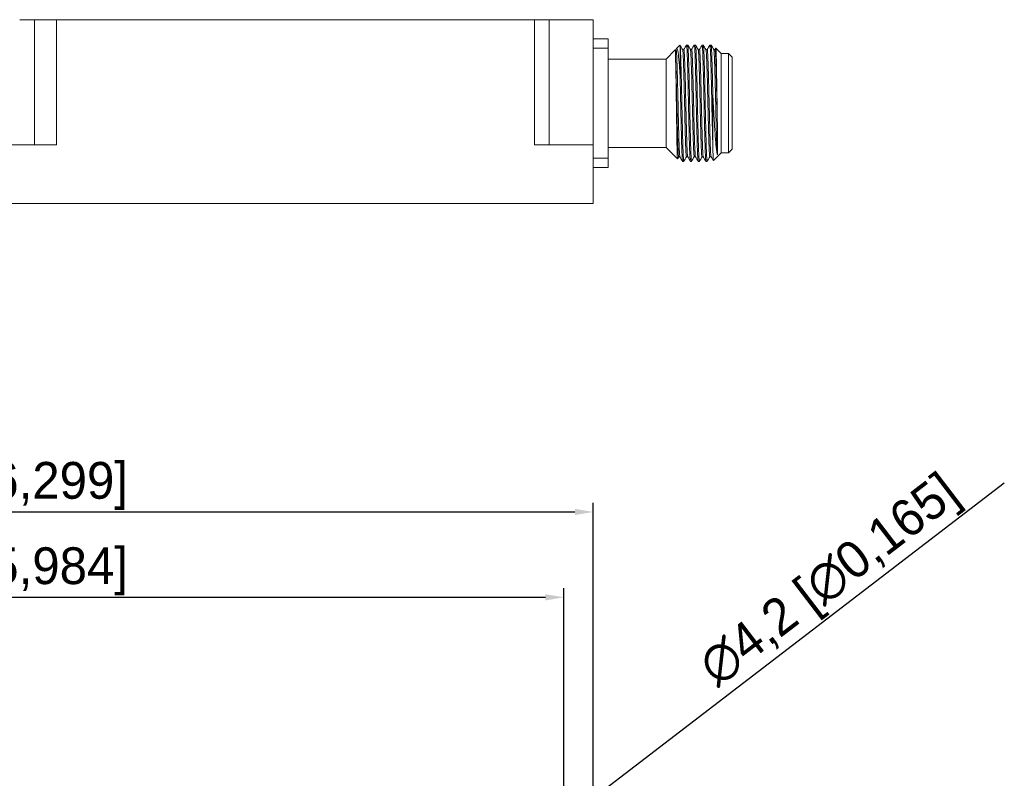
# Model space of a CAD drawing. Header units: millimetres. Extents: x 12 to 566, y 52 to 356.
# Tile 8 of 10: x 199 to 333, y 253 to 356. Entities that reach past the tile are written whole.
import ezdxf

# ---------------------------------------------------------------- set-up
doc = ezdxf.new("R2010")
doc.units = ezdxf.units.MM
doc.header["$PDSIZE"] = -1
doc.dimstyles.new('ISO-25', dxfattribs={"dimtxt": 2.5, "dimasz": 2.5, "dimexe": 1.25, "dimexo": 0.625, "dimtad": 1, "dimtxsty": 'Standard', "dimcen": 2.5, "dimadec": 0, "dimazin": 0, "dimtfac": 1, "dimtmove": 0, "dimatfit": 3, "dimfxl": 1, "dimarcsym": 0})

# ---------------------------------------------------------------- blocks, each defined once
blk = doc.blocks.new('*D5')
at = {"color": 0, "lineweight": -2, "transparency": 16777216}
for p, q in [((116.69, 251.66), (116.69, 290.23)), ((276.69, 251.66), (276.69, 290.23)), ((119.19, 288.98), (274.19, 288.98))]:
    blk.add_line(p, q, dxfattribs=at)
at = {"color": 0, "transparency": 16777216}
for points in [[(119.19, 289.4), (119.19, 288.56), (116.69, 288.98)], [(274.19, 289.4), (274.19, 288.56), (276.69, 288.98)]]:
    blk.add_solid(points, dxfattribs=at)
at = {"layer": 'Defpoints', "color": 0, "transparency": 16777216}
for p in [(276.69, 288.98), (116.69, 251.04), (276.69, 251.04)]:
    blk.add_point(p, dxfattribs=at)
at = {"color": 0, "transparency": 16777216, "insert": (196.69, 292.52), "char_height": 2.5, "attachment_point": 5}
blk.add_mtext('{\\H2x;160 [6,299]}', dxfattribs=at)
blk = doc.blocks.new('*D6')
at = {"color": 0, "lineweight": -2, "transparency": 16777216}
for p, q in [((120.69, 247.66), (120.69, 278.63)), ((272.69, 247.66), (272.69, 278.63)), ((123.19, 277.38), (270.19, 277.38))]:
    blk.add_line(p, q, dxfattribs=at)
at = {"color": 0, "transparency": 16777216}
for points in [[(123.19, 277.8), (123.19, 276.96), (120.69, 277.38)], [(270.19, 277.8), (270.19, 276.96), (272.69, 277.38)]]:
    blk.add_solid(points, dxfattribs=at)
at = {"layer": 'Defpoints', "color": 0, "transparency": 16777216}
for p in [(272.69, 277.38), (120.69, 247.04), (272.69, 247.04)]:
    blk.add_point(p, dxfattribs=at)
at = {"color": 0, "transparency": 16777216, "insert": (196.69, 280.92), "char_height": 2.5, "attachment_point": 5}
blk.add_mtext('{\\H2x;152 [5,984]}', dxfattribs=at)
blk = doc.blocks.new('*D8')
at = {"color": 0, "lineweight": -2, "transparency": 16777216}
for p, q in [((332.58, 292.88), (276.35, 249.83)), ((271.03, 245.76), (274.36, 248.31)), ((269.04, 244.24), (267.06, 242.72))]:
    blk.add_line(p, q, dxfattribs=at)
at = {"color": 0, "transparency": 16777216}
for points in [[(276.09, 250.16), (276.6, 249.5), (274.36, 248.31)], [(268.79, 244.57), (269.29, 243.91), (271.03, 245.76)]]:
    blk.add_solid(points, dxfattribs=at)
at = {"layer": 'Defpoints', "color": 0, "transparency": 16777216}
for p in [(274.36, 248.31), (271.03, 245.76)]:
    blk.add_point(p, dxfattribs=at)
at = {"color": 0, "transparency": 16777216, "insert": (309.09, 279.36), "char_height": 2.5, "attachment_point": 5, "rotation": 37.4376}
blk.add_mtext('{\\H2x;∅4,2 [∅0,165]}', dxfattribs=at)

msp = doc.modelspace()

# ---------------------------------------------------------------- linework, layer by layer
at = {"color": 7, "linetype": 'Continuous', "lineweight": 15}
for p, q in [((198.694, 355.882), (200.694, 355.882)), ((200.694, 355.882), (200.694, 338.882)), ((200.694, 355.882), (203.694, 355.882)), ((203.694, 338.882), (203.694, 355.882)), ((203.694, 355.882), (268.694, 355.882)), ((268.694, 355.882), (268.694, 338.882)), ((268.694, 355.882), (270.694, 355.882)), ((270.694, 338.882), (270.694, 355.882)), ((270.694, 355.882), (276.694, 355.882)), ((276.694, 338.882), (276.694, 355.882)), ((278.694, 353.282), (276.694, 353.282)), ((278.694, 351.994), (278.694, 353.282)), ((288.468, 352.405), (287.983, 351.921)), ((288.494, 352.359), (288.483, 352.384)), ((288.494, 348.283), (288.494, 352.359)), ((289.529, 352.432), (289.371, 352.432)), ((290.588, 352.432), (290.429, 352.432)), ((291.646, 352.432), (291.488, 352.432)), ((292.704, 352.432), (292.546, 352.432)), ((276.694, 351.994), (278.694, 351.994)), ((278.694, 351.994), (278.694, 337.069)), ((287.844, 351.782), (286.594, 350.532)), ((293.346, 352.011), (293.233, 351.824)), ((294.094, 351.282), (293.372, 352.004)), ((295.094, 351.282), (294.094, 351.282)), ((294.094, 337.782), (294.094, 351.282)), ((295.594, 350.782), (295.094, 351.282)), ((295.094, 337.782), (295.094, 351.282)), ((286.594, 350.532), (278.694, 350.532)), ((286.594, 338.532), (286.594, 350.532)), ((295.594, 338.282), (295.594, 350.782)), ((292.944, 345.7), (292.944, 338.911)), ((189.694, 338.882), (203.694, 338.882)), ((268.694, 338.882), (276.694, 338.882)), ((276.694, 338.882), (276.694, 330.882)), ((278.694, 338.532), (286.594, 338.532)), ((286.594, 338.532), (288.132, 336.993)), ((293.04, 336.728), (294.094, 337.782)), ((294.094, 337.782), (295.094, 337.782)), ((295.094, 337.782), (295.594, 338.282)), ((278.694, 337.069), (276.694, 337.069)), ((278.694, 335.782), (278.694, 337.069)), ((288.157, 336.981), (288.313, 337.238)), ((288.842, 336.632), (289, 336.632)), ((289.9, 336.632), (290.059, 336.632)), ((290.959, 336.632), (291.117, 336.632)), ((292.017, 336.632), (292.175, 336.632)), ((276.694, 335.782), (278.694, 335.782)), ((276.694, 330.882), (116.694, 330.882))]:
    msp.add_line(p, q, dxfattribs=at)
for points, knots in [([(288.842, 351.825), (288.781, 351.926), (288.658, 352.128), (288.536, 352.33), (288.475, 352.431)], [0, 0, 0, 0, 0.4999916, 1, 1, 1, 1]), ([(288.494, 352.359), (288.504, 352.27), (288.524, 352.098), (288.553, 351.551), (288.581, 350.837), (288.61, 349.933), (288.638, 348.885), (288.666, 347.702), (288.699, 346.255), (288.732, 344.689), (288.765, 343.14), (288.794, 341.818), (288.823, 340.609), (288.851, 339.501), (288.88, 338.546), (288.908, 337.753), (288.936, 337.154), (288.965, 336.779), (288.986, 336.614), (288.998, 336.646), (289, 336.652)], [0, 0, 0, 0, 0.06023525, 0.11557739, 0.17252463, 0.22786673, 0.28481383, 0.34015616, 0.39710314, 0.47732171, 0.53755748, 0.59289944, 0.64984638, 0.70518848, 0.7621357, 0.81747755, 0.87442461, 0.92976673, 0.98671375, 1, 1, 1, 1]), ([(289.368, 352.431), (289.307, 352.331), (289.184, 352.129), (289.062, 351.927), (289.001, 351.826)], [0, 0, 0, 0, 0.5000209, 1, 1, 1, 1]), ([(289.371, 352.412), (289.378, 352.408), (289.395, 352.398), (289.421, 352.12), (289.449, 351.626), (289.478, 350.93), (289.506, 350.046), (289.535, 349.014), (289.563, 347.844), (289.597, 346.359), (289.631, 344.74), (289.665, 343.14), (289.694, 341.818), (289.723, 340.609), (289.751, 339.501), (289.78, 338.545), (289.808, 337.753), (289.836, 337.153), (289.865, 336.783), (289.884, 336.618), (289.894, 336.64), (289.895, 336.641)], [0, 0, 0, 0, 0.04064322, 0.09567753, 0.14916075, 0.20419497, 0.25767809, 0.31271246, 0.36619572, 0.42122998, 0.5050165, 0.56322934, 0.61671241, 0.67174656, 0.72522978, 0.78026398, 0.83374762, 0.88878175, 0.94226505, 0.99729923, 1, 1, 1, 1]), ([(289.9, 351.824), (289.839, 351.925), (289.717, 352.127), (289.594, 352.329), (289.533, 352.43)], [0, 0, 0, 0, 0.499992, 1, 1, 1, 1]), ([(289.536, 352.399), (289.541, 352.395), (289.555, 352.383), (289.579, 352.118), (289.608, 351.627), (289.636, 350.929), (289.665, 350.046), (289.693, 349.014), (289.721, 347.844), (289.755, 346.359), (289.79, 344.74), (289.824, 343.14), (289.853, 341.818), (289.881, 340.609), (289.91, 339.501), (289.938, 338.546), (289.966, 337.753), (289.995, 337.154), (290.023, 336.779), (290.044, 336.614), (290.056, 336.646), (290.059, 336.652)], [0, 0, 0, 0, 0.0289936, 0.0841139, 0.1376805, 0.1928002, 0.246367, 0.3014871, 0.3550535, 0.4101736, 0.49409, 0.5523933, 0.6059598, 0.6610798, 0.7146464, 0.7697667, 0.8233331, 0.8784532, 0.9320199, 0.98714, 1, 1, 1, 1]), ([(290.426, 352.431), (290.365, 352.331), (290.243, 352.129), (290.12, 351.927), (290.059, 351.826)], [0, 0, 0, 0, 0.5000253, 1, 1, 1, 1]), ([(290.429, 352.412), (290.437, 352.408), (290.453, 352.398), (290.479, 352.12), (290.508, 351.626), (290.536, 350.93), (290.565, 350.046), (290.593, 349.014), (290.621, 347.844), (290.655, 346.359), (290.69, 344.74), (290.724, 343.14), (290.753, 341.818), (290.781, 340.609), (290.81, 339.501), (290.838, 338.545), (290.866, 337.753), (290.895, 337.153), (290.923, 336.783), (290.943, 336.618), (290.953, 336.64), (290.953, 336.641)], [0, 0, 0, 0, 0.0406542, 0.0957025, 0.1491994, 0.2042478, 0.2577443, 0.3127924, 0.3662893, 0.4213375, 0.5051451, 0.5633728, 0.6168695, 0.6719176, 0.7254142, 0.7804627, 0.8339593, 0.8890076, 0.9425045, 0.9975527, 1, 1, 1, 1]), ([(290.959, 351.825), (290.897, 351.926), (290.775, 352.128), (290.653, 352.33), (290.591, 352.431)], [0, 0, 0, 0, 0.49998686, 1, 1, 1, 1]), ([(290.594, 352.4), (290.599, 352.396), (290.613, 352.383), (290.638, 352.118), (290.666, 351.627), (290.694, 350.929), (290.723, 350.046), (290.751, 349.014), (290.78, 347.844), (290.813, 346.359), (290.848, 344.741), (290.882, 343.14), (290.911, 341.818), (290.939, 340.609), (290.968, 339.501), (290.996, 338.546), (291.025, 337.753), (291.053, 337.154), (291.082, 336.779), (291.103, 336.614), (291.115, 336.646), (291.117, 336.652)], [0, 0, 0, 0, 0.0294113, 0.0845074, 0.1380507, 0.1931468, 0.2466904, 0.3017865, 0.35533, 0.4104264, 0.4943092, 0.5525872, 0.6061305, 0.6612266, 0.7147701, 0.7698664, 0.8234096, 0.8785059, 0.9320494, 0.9871456, 1, 1, 1, 1]), ([(291.484, 352.431), (291.423, 352.33), (291.301, 352.128), (291.178, 351.926), (291.117, 351.825)], [0, 0, 0, 0, 0.5000093, 1, 1, 1, 1]), ([(291.488, 352.412), (291.495, 352.408), (291.512, 352.398), (291.538, 352.12), (291.566, 351.626), (291.594, 350.93), (291.623, 350.046), (291.651, 349.014), (291.68, 347.844), (291.713, 346.359), (291.748, 344.74), (291.782, 343.14), (291.811, 341.818), (291.839, 340.609), (291.868, 339.501), (291.896, 338.545), (291.925, 337.753), (291.953, 337.153), (291.982, 336.784), (292.001, 336.618), (292.011, 336.639), (292.011, 336.64)], [0, 0, 0, 0, 0.04067606, 0.09575481, 0.14928135, 0.20436003, 0.25788662, 0.31296507, 0.36649183, 0.42157053, 0.50542447, 0.56368431, 0.6172106, 0.67228921, 0.72581564, 0.78089453, 0.8344212, 0.88949979, 0.94302632, 0.99810497, 1, 1, 1, 1]), ([(292.017, 351.825), (291.955, 351.926), (291.833, 352.128), (291.711, 352.33), (291.649, 352.431)], [0, 0, 0, 0, 0.49999071, 1, 1, 1, 1]), ([(291.652, 352.401), (291.657, 352.396), (291.672, 352.384), (291.696, 352.118), (291.724, 351.627), (291.753, 350.93), (291.781, 350.046), (291.81, 349.014), (291.838, 347.844), (291.872, 346.359), (291.906, 344.741), (291.94, 343.14), (291.969, 341.818), (291.998, 340.609), (292.026, 339.501), (292.055, 338.546), (292.083, 337.753), (292.111, 337.154), (292.14, 336.779), (292.161, 336.614), (292.173, 336.646), (292.175, 336.652)], [0, 0, 0, 0, 0.03005152, 0.08511083, 0.13861862, 0.19367817, 0.24718577, 0.30224511, 0.35575304, 0.41081239, 0.49464591, 0.55288514, 0.60639278, 0.66145222, 0.71496, 0.77001969, 0.82352723, 0.87858681, 0.93209461, 0.98715412, 1, 1, 1, 1]), ([(292.542, 352.431), (292.481, 352.33), (292.359, 352.128), (292.236, 351.926), (292.175, 351.825)], [0, 0, 0, 0, 0.5000149, 1, 1, 1, 1]), ([(292.546, 352.412), (292.553, 352.408), (292.57, 352.398), (292.596, 352.12), (292.624, 351.626), (292.653, 350.93), (292.681, 350.046), (292.71, 349.014), (292.738, 347.844), (292.772, 346.359), (292.806, 344.741), (292.84, 343.14), (292.869, 341.82), (292.904, 340.343), (292.929, 339.456), (292.944, 338.911)], [0, 0, 0, 0, 0.053518, 0.1259888, 0.1964179, 0.2688886, 0.3393172, 0.4117883, 0.4822165, 0.5546874, 0.6650223, 0.7416789, 0.8121071, 0.8845779, 1, 1, 1, 1]), ([(293.075, 351.826), (293.014, 351.927), (292.891, 352.129), (292.769, 352.33), (292.708, 352.431)], [0, 0, 0, 0, 0.4999902, 1, 1, 1, 1]), ([(292.71, 352.401), (292.715, 352.397), (292.73, 352.384), (292.754, 352.118), (292.783, 351.627), (292.811, 350.929), (292.84, 350.046), (292.868, 349.014), (292.896, 347.844), (292.922, 346.726), (292.938, 345.992), (292.944, 345.7)], [0, 0, 0, 0, 0.067821, 0.1909022, 0.3105145, 0.4335958, 0.5532083, 0.6762899, 0.7959026, 0.9189838, 1, 1, 1, 1]), ([(293.351, 352.008), (293.352, 352.012), (293.364, 352.174), (293.388, 351.708), (293.423, 350.575), (293.459, 348.672), (293.491, 346.556), (293.518, 344.649), (293.535, 343.457), (293.544, 342.878), (293.546, 342.762)], [0, 0, 0, 0, 0.0050747, 0.1897282, 0.3735177, 0.556411, 0.7384419, 0.8690081, 0.9736823, 1, 1, 1, 1]), ([(287.892, 350.194), (287.883, 350.562), (287.866, 351.285), (287.853, 351.696), (287.846, 351.804), (287.845, 351.772), (287.845, 351.765)], [0, 0, 0, 0, 0.3746935, 0.7383478, 0.9357637, 1, 1, 1, 1]), ([(288.034, 351.87), (288.062, 351.91), (288.139, 352.018), (288.261, 351.246), (288.386, 349.92), (288.463, 348.752), (288.494, 348.283)], [0, 0, 0, 0, 0.1791801, 0.4829822, 0.7924704, 1, 1, 1, 1]), ([(289.001, 351.825), (288.974, 351.804), (288.921, 351.76), (288.868, 351.803), (288.842, 351.825)], [0, 0, 0, 0, 0.4998565, 1, 1, 1, 1]), ([(290.059, 351.825), (290.032, 351.803), (289.979, 351.76), (289.927, 351.803), (289.9, 351.825)], [0, 0, 0, 0, 0.5000316, 1, 1, 1, 1]), ([(291.117, 351.825), (291.091, 351.803), (291.038, 351.76), (290.985, 351.804), (290.958, 351.825)], [0, 0, 0, 0, 0.5000579, 1, 1, 1, 1]), ([(292.176, 351.825), (292.149, 351.804), (292.096, 351.76), (292.043, 351.803), (292.017, 351.825)], [0, 0, 0, 0, 0.499904, 1, 1, 1, 1]), ([(293.234, 351.825), (293.207, 351.803), (293.154, 351.76), (293.101, 351.804), (293.075, 351.825)], [0, 0, 0, 0, 0.5002122, 1, 1, 1, 1]), ([(288.15, 337.011), (288.139, 337.077), (288.117, 337.215), (288.082, 338.455), (288.047, 340.335), (288.014, 342.481), (287.987, 344.405), (287.96, 346.309), (287.935, 347.946), (287.911, 349.327), (287.899, 349.902), (287.892, 350.194)], [0, 0, 0, 0, 0.12714315, 0.26634382, 0.40487606, 0.54276413, 0.64239041, 0.72095487, 0.85680849, 0.92726173, 1, 1, 1, 1]), ([(288.494, 348.283), (288.504, 347.851), (288.532, 346.674), (288.57, 344.876), (288.607, 343.141), (288.636, 341.818), (288.664, 340.609), (288.693, 339.501), (288.721, 338.545), (288.75, 337.753), (288.778, 337.153), (288.807, 336.783), (288.826, 336.618), (288.836, 336.64), (288.836, 336.64)], [0, 0, 0, 0, 0.0890977, 0.2430628, 0.3321607, 0.4140194, 0.498252, 0.5801106, 0.6643436, 0.7462025, 0.8304351, 0.9122942, 0.9965269, 1, 1, 1, 1]), ([(292.944, 345.7), (292.965, 345.31), (293.012, 344.445), (293.083, 343.151), (293.157, 341.872), (293.23, 340.72), (293.303, 339.694), (293.376, 338.823), (293.45, 338.14), (293.506, 337.761), (293.538, 337.615), (293.546, 337.582)], [0, 0, 0, 0, 0.10906564, 0.24224612, 0.36372216, 0.48518564, 0.60617196, 0.72714623, 0.84586461, 0.96457346, 1, 1, 1, 1]), ([(293.546, 337.582), (293.547, 337.576), (293.55, 337.566), (293.554, 337.554), (293.558, 337.548), (293.561, 337.546), (293.563, 337.547), (293.564, 337.548), (293.564, 337.548), (293.565, 337.548), (293.565, 337.548), (293.566, 337.549), (293.567, 337.55), (293.573, 337.562), (293.573, 337.571), (293.577, 337.589), (293.58, 337.616), (293.584, 337.664), (293.589, 337.755), (293.592, 337.884), (293.594, 338.059), (293.594, 338.331), (293.593, 338.77), (293.586, 339.611), (293.572, 340.912), (293.555, 342.133), (293.546, 342.762)], [0, 0, 0, 0, 0.0093621, 0.0163228, 0.0213555, 0.0226768, 0.023058, 0.0231942, 0.0232519, 0.0233067, 0.0233681, 0.023442, 0.0236147, 0.0241473, 0.031541, 0.0352694, 0.0436521, 0.0627403, 0.0899448, 0.1446661, 0.1929229, 0.2476639, 0.3660645, 0.5005775, 0.7428831, 1, 1, 1, 1]), ([(292.944, 338.911), (292.95, 338.599), (292.962, 338), (292.981, 337.35), (292.998, 336.927), (293.012, 336.722), (293.02, 336.737), (293.022, 336.741)], [0, 0, 0, 0, 0.2449513, 0.46913297, 0.69982324, 0.92376589, 1, 1, 1, 1]), ([(288.313, 337.239), (288.339, 337.261), (288.392, 337.303), (288.445, 337.26), (288.472, 337.238)], [0, 0, 0, 0, 0.5004948, 1, 1, 1, 1]), ([(288.471, 337.238), (288.533, 337.137), (288.655, 336.935), (288.777, 336.733), (288.839, 336.632)], [0, 0, 0, 0, 0.5000014, 1, 1, 1, 1]), ([(289.004, 336.633), (289.065, 336.734), (289.188, 336.936), (289.31, 337.138), (289.371, 337.239)], [0, 0, 0, 0, 0.5000125, 1, 1, 1, 1]), ([(289.37, 337.238), (289.397, 337.26), (289.45, 337.303), (289.503, 337.261), (289.529, 337.239)], [0, 0, 0, 0, 0.4994998, 1, 1, 1, 1]), ([(289.53, 337.238), (289.591, 337.137), (289.714, 336.935), (289.836, 336.733), (289.897, 336.632)], [0, 0, 0, 0, 0.4999854, 1, 1, 1, 1]), ([(290.062, 336.633), (290.124, 336.734), (290.246, 336.936), (290.368, 337.138), (290.43, 337.239)], [0, 0, 0, 0, 0.5000082, 1, 1, 1, 1]), ([(290.43, 337.239), (290.456, 337.261), (290.509, 337.303), (290.562, 337.26), (290.588, 337.238)], [0, 0, 0, 0, 0.5005107, 1, 1, 1, 1]), ([(290.588, 337.238), (290.649, 337.137), (290.772, 336.935), (290.894, 336.733), (290.955, 336.632)], [0, 0, 0, 0, 0.4999752, 1, 1, 1, 1]), ([(291.12, 336.633), (291.182, 336.734), (291.304, 336.936), (291.426, 337.137), (291.488, 337.238)], [0, 0, 0, 0, 0.5000245, 1, 1, 1, 1]), ([(291.487, 337.238), (291.514, 337.26), (291.567, 337.303), (291.619, 337.261), (291.646, 337.239)], [0, 0, 0, 0, 0.4995198, 1, 1, 1, 1]), ([(291.646, 337.239), (291.707, 337.138), (291.83, 336.936), (291.952, 336.734), (292.013, 336.633)], [0, 0, 0, 0, 0.4999801, 1, 1, 1, 1]), ([(292.178, 336.632), (292.24, 336.733), (292.362, 336.935), (292.484, 337.137), (292.546, 337.238)], [0, 0, 0, 0, 0.499994, 1, 1, 1, 1]), ([(292.546, 337.239), (292.573, 337.261), (292.626, 337.303), (292.679, 337.26), (292.705, 337.238)], [0, 0, 0, 0, 0.5004694, 1, 1, 1, 1]), ([(292.704, 337.239), (292.765, 337.138), (292.868, 336.97), (292.97, 336.801), (293.011, 336.734)], [0, 0, 0, 0, 0.5993464, 1, 1, 1, 1])]:
    msp.add_open_spline(points, degree=3, knots=knots, dxfattribs=at)
at = {"color": 8, "linetype": 'Continuous', "lineweight": 15}
for points, knots in [([(288.471, 337.265), (288.469, 337.26), (288.453, 337.215), (288.422, 337.577), (288.377, 338.41), (288.331, 339.764), (288.286, 341.442), (288.242, 343.263), (288.2, 345.114), (288.157, 346.953), (288.112, 348.708), (288.066, 350.195), (288.02, 351.259), (287.977, 351.778), (287.945, 351.917), (287.929, 351.753), (287.925, 351.722)], [0, 0, 0, 0, 0.0110242, 0.0891472, 0.1721415, 0.2573077, 0.3414991, 0.4217725, 0.496649, 0.5748627, 0.6579125, 0.743088, 0.8272396, 0.9074342, 0.9822749, 1, 1, 1, 1]), ([(289.371, 337.292), (289.364, 337.271), (289.344, 337.204), (289.307, 337.589), (289.263, 338.455), (289.217, 339.818), (289.171, 341.502), (289.128, 343.322), (289.086, 345.17), (289.043, 347.005), (288.998, 348.751), (288.952, 350.234), (288.906, 351.255), (288.87, 351.768), (288.849, 351.771), (288.842, 351.771)], [0, 0, 0, 0, 0.03821506, 0.11893192, 0.20456566, 0.29232101, 0.37895906, 0.46147799, 0.53853984, 0.61929205, 0.70494766, 0.79270632, 0.87932753, 0.96181532, 1, 1, 1, 1]), ([(289.53, 337.256), (289.529, 337.252), (289.513, 337.203), (289.483, 337.544), (289.438, 338.342), (289.392, 339.671), (289.347, 341.333), (289.303, 343.15), (289.26, 345), (289.218, 346.841), (289.173, 348.605), (289.127, 350.119), (289.081, 351.194), (289.039, 351.787), (289.013, 351.798), (289.001, 351.803)], [0, 0, 0, 0, 0.007064, 0.0873041, 0.1727144, 0.2605564, 0.3475916, 0.4307514, 0.5081967, 0.5885324, 0.6740027, 0.761857, 0.8488544, 0.9319349, 1, 1, 1, 1]), ([(290.43, 337.292), (290.423, 337.27), (290.402, 337.2), (290.367, 337.575), (290.322, 338.428), (290.276, 339.781), (290.231, 341.459), (290.187, 343.278), (290.145, 345.126), (290.102, 346.962), (290.057, 348.712), (290.011, 350.204), (289.966, 351.236), (289.929, 351.762), (289.907, 351.769), (289.9, 351.771)], [0, 0, 0, 0, 0.0363108, 0.11691, 0.2024934, 0.2902713, 0.3770095, 0.4596893, 0.5368366, 0.6174768, 0.7030828, 0.7908639, 0.8775863, 0.9602344, 1, 1, 1, 1]), ([(290.588, 337.244), (290.588, 337.243), (290.573, 337.191), (290.544, 337.513), (290.499, 338.275), (290.453, 339.579), (290.408, 341.224), (290.364, 343.037), (290.321, 344.887), (290.279, 346.73), (290.234, 348.502), (290.188, 350.037), (290.142, 351.143), (290.099, 351.773), (290.072, 351.801), (290.059, 351.813)], [0, 0, 0, 0, 0.0021065, 0.0819824, 0.1671687, 0.254975, 0.3421744, 0.4256689, 0.5033604, 0.5833327, 0.6685813, 0.7564033, 0.8435682, 0.9269854, 1, 1, 1, 1]), ([(291.487, 337.291), (291.482, 337.27), (291.461, 337.197), (291.426, 337.561), (291.381, 338.401), (291.336, 339.745), (291.29, 341.417), (291.247, 343.234), (291.204, 345.082), (291.161, 346.919), (291.117, 348.673), (291.071, 350.173), (291.025, 351.218), (290.988, 351.756), (290.966, 351.768), (290.959, 351.772)], [0, 0, 0, 0, 0.0338066, 0.1142864, 0.1997999, 0.2875831, 0.3744016, 0.4572266, 0.5344506, 0.6149666, 0.7005023, 0.7882895, 0.8750926, 0.9578869, 1, 1, 1, 1]), ([(291.646, 337.246), (291.633, 337.305), (291.604, 337.43), (291.56, 338.227), (291.514, 339.483), (291.469, 341.118), (291.425, 342.924), (291.382, 344.774), (291.34, 346.618), (291.295, 348.4), (291.249, 349.949), (291.204, 351.106), (291.158, 351.701), (291.134, 351.919), (291.117, 351.825), (291.117, 351.825)], [0, 0, 0, 0, 0.0768373, 0.161769, 0.2495069, 0.3368386, 0.4206384, 0.4986075, 0.5781905, 0.663187, 0.7509436, 0.8382441, 0.9219687, 0.999864, 1, 1, 1, 1]), ([(292.546, 337.29), (292.54, 337.269), (292.52, 337.194), (292.486, 337.548), (292.441, 338.375), (292.395, 339.708), (292.349, 341.375), (292.306, 343.19), (292.264, 345.038), (292.221, 346.876), (292.176, 348.633), (292.13, 350.141), (292.085, 351.199), (292.047, 351.751), (292.024, 351.768), (292.016, 351.773)], [0, 0, 0, 0, 0.0314997, 0.1118148, 0.1972199, 0.2849659, 0.3718257, 0.4547563, 0.5320316, 0.6123824, 0.6978101, 0.7855601, 0.8724058, 0.9553043, 1, 1, 1, 1]), ([(292.704, 337.259), (292.692, 337.307), (292.664, 337.411), (292.622, 338.166), (292.576, 339.393), (292.53, 341.011), (292.486, 342.812), (292.443, 344.661), (292.401, 346.506), (292.356, 348.295), (292.31, 349.865), (292.265, 351.049), (292.221, 351.68), (292.191, 351.913), (292.176, 351.817), (292.175, 351.811)], [0, 0, 0, 0, 0.0711041, 0.1557776, 0.2434417, 0.3309007, 0.415004, 0.4933063, 0.5725006, 0.6572417, 0.7449272, 0.832358, 0.9163883, 0.994604, 1, 1, 1, 1]), ([(293.546, 337.582), (293.531, 337.829), (293.5, 338.331), (293.454, 339.677), (293.409, 341.332), (293.365, 343.147), (293.323, 344.994), (293.28, 346.833), (293.235, 348.594), (293.19, 350.11), (293.144, 351.18), (293.106, 351.745), (293.083, 351.767), (293.075, 351.774)], [0, 0, 0, 0, 0.0958081, 0.1943294, 0.2919408, 0.3852138, 0.4720797, 0.5621539, 0.657988, 0.7565153, 0.8541101, 0.9473497, 1, 1, 1, 1]), ([(293.546, 342.762), (293.532, 343.355), (293.504, 344.543), (293.462, 346.396), (293.417, 348.19), (293.371, 349.779), (293.326, 350.99), (293.282, 351.657), (293.251, 351.907), (293.235, 351.811), (293.234, 351.799)], [0, 0, 0, 0, 0.13328291, 0.26675813, 0.40985017, 0.55823825, 0.70653593, 0.84937438, 0.98249, 1, 1, 1, 1]), ([(288.313, 337.292), (288.306, 337.271), (288.284, 337.208), (288.248, 337.603), (288.203, 338.482), (288.157, 339.854), (288.112, 341.544), (288.069, 343.365), (288.026, 345.215), (287.983, 347.043), (287.938, 348.81), (287.908, 349.729), (287.892, 350.194)], [0, 0, 0, 0, 0.0495314, 0.1513591, 0.2593109, 0.3698397, 0.4788662, 0.5826252, 0.6796171, 0.7814894, 0.8894686, 1, 1, 1, 1])]:
    msp.add_open_spline(points, degree=3, knots=knots, dxfattribs=at)

# ---------------------------------------------------------------- dimensions: what is measured, and where the dimension line sits
for base, p1, p2, picture, middle in [((276.694, 288.981), (116.694, 251.035), (276.694, 251.035), '*D5', (196.694, 292.523)), ((272.694, 277.381), (120.694, 247.035), (272.694, 247.035), '*D6', (196.694, 280.923))]:
    dim = msp.add_linear_dim(base=base, p1=p1, p2=p2, text='{\\H2x;<>}', dimstyle='ISO-25')
    dim.commit()
    dim.dimension.update_dxf_attribs({"geometry": picture, "text_midpoint": middle})
dim = msp.add_diameter_dim_2p(p1=(271.027, 245.759), p2=(274.361, 248.312), text='{\\H2x;<>}', dimstyle='ISO-25')
dim.commit()
dim.dimension.update_dxf_attribs({"geometry": '*D8', "text_midpoint": (311.242, 276.548), "dimtype": 163})

doc.saveas('drawing.dxf')
